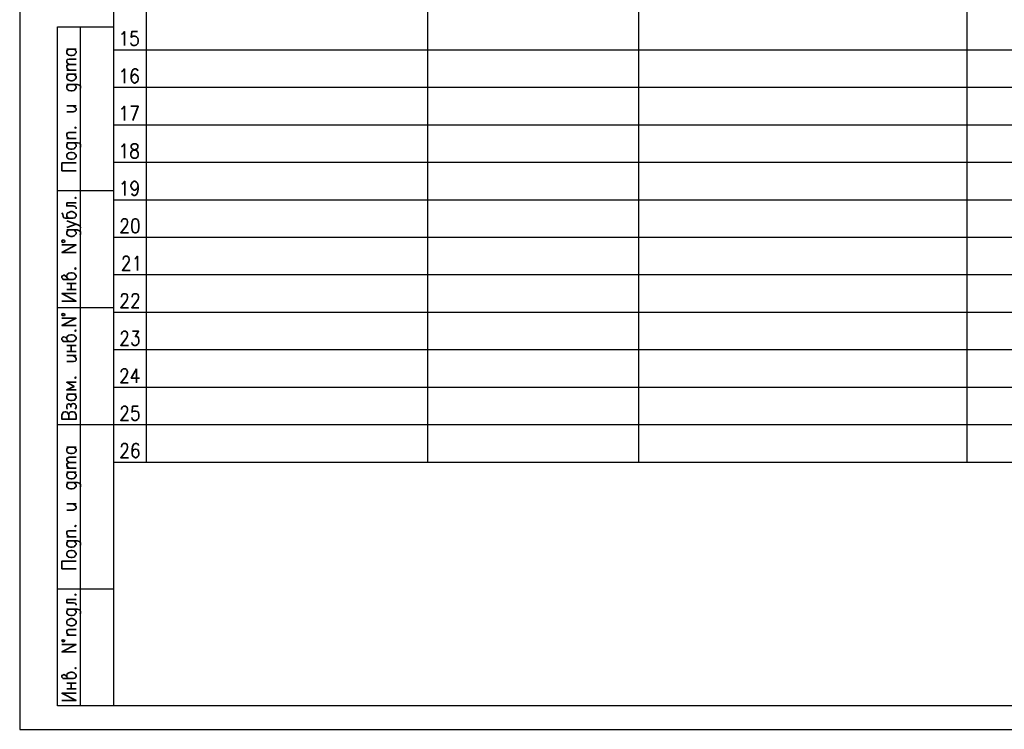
# Model space of a CAD drawing. Header units: millimetres. Extents: x -2 to 2563, y -1050 to -750.
# Tile 14 of 16: x 2139 to 2351, y -1050 to -897. Entities that reach past the tile are written whole.
import ezdxf

# ---------------------------------------------------------------- set-up
doc = ezdxf.new("R2010")
doc.units = ezdxf.units.MM
doc.layers.add('Cont', color=6, linetype='Continuous')

msp = doc.modelspace()

# ---------------------------------------------------------------- linework, layer by layer
at = {"color": 7, "linetype": 'Continuous', "lineweight": 25}
for p, q in [((2139.32, -750.23), (2139.32, -1050.02)), ((2558.37, -903.66), (2159.5, -903.66)), ((2558.37, -911.7), (2159.5, -911.7)), ((2558.37, -919.83), (2159.5, -919.83)), ((2558.37, -927.86), (2159.5, -927.86)), ((2558.37, -935.99), (2159.5, -935.99)), ((2558.37, -944.03), (2159.5, -944.03)), ((2558.37, -952.07), (2159.5, -952.07)), ((2558.37, -960.19), (2159.5, -960.19)), ((2558.37, -968.23), (2159.5, -968.23)), ((2558.37, -976.36), (2159.5, -976.36)), ((2558.37, -984.4), (2159.5, -984.4)), ((2139.32, -1050.02), (2563.35, -1050.02))]:
    msp.add_line(p, q, dxfattribs=at)
at = {"color": 7, "linetype": 'Continuous', "lineweight": 35}
for p, q in [((2149.45, -903.4), (2151.46, -903.4)), ((2149.45, -907.94), (2151.46, -907.94)), ((2149.45, -908.82), (2151.46, -908.82)), ((2149.45, -915.63), (2151.46, -915.63)), ((2149.45, -922.71), (2151.46, -922.71)), ((2149.45, -936.51), (2151.46, -936.51)), ((2149.45, -953.9), (2151.46, -953.9)), ((2150.41, -955.21), (2150.41, -953.9)), ((2149.45, -955.21), (2151.46, -955.21)), ((2149.45, -967.27), (2151.46, -967.27)), ((2149.45, -968.58), (2151.46, -968.58)), ((2150.41, -968.58), (2150.41, -967.27)), ((2149.45, -969.45), (2151.46, -969.45)), ((2164.48, -972.34), (2164.48, -975.31)), ((2149.45, -977.76), (2151.46, -977.76)), ((2149.45, -989.2), (2151.46, -989.2)), ((2149.45, -993.75), (2151.46, -993.75)), ((2149.45, -994.62), (2151.46, -994.62)), ((2149.45, -1001.43), (2151.46, -1001.43)), ((2149.45, -1008.51), (2151.46, -1008.51)), ((2149.45, -1022.06), (2151.46, -1022.06)), ((2149.45, -1029.74), (2151.46, -1029.74)), ((2149.45, -1040.05), (2151.46, -1040.05)), ((2150.41, -1041.28), (2150.41, -1040.05)), ((2149.45, -1041.28), (2151.46, -1041.28))]:
    msp.add_line(p, q, dxfattribs=at)
for points in [[(2161.25, -900.17), (2161.51, -900.08), (2161.86, -899.64), (2161.86, -902.61)], [(2164.65, -899.64), (2163.43, -899.64), (2163.34, -900.86), (2163.43, -900.78), (2163.78, -900.6), (2164.13, -900.6), (2164.48, -900.78), (2164.74, -901.04), (2164.83, -901.48), (2164.83, -901.74), (2164.74, -902.18), (2164.48, -902.52), (2164.13, -902.61), (2163.78, -902.61), (2163.43, -902.52), (2163.34, -902.35), (2163.26, -902.09)], [(2151.02, -903.4), (2151.29, -903.66), (2151.46, -903.84), (2151.46, -904.19), (2151.29, -904.45), (2151.2, -904.53), (2151.02, -904.71), (2150.59, -904.8), (2150.32, -904.8), (2149.89, -904.71), (2149.54, -904.45), (2149.45, -904.19), (2149.45, -903.84), (2149.54, -903.66), (2149.89, -903.4)], [(2149.98, -906.72), (2149.54, -906.37), (2149.45, -906.19), (2149.45, -905.93), (2149.54, -905.67), (2149.98, -905.58), (2151.46, -905.58)], [(2149.98, -907.94), (2149.54, -907.59), (2149.45, -907.33), (2149.45, -907.07), (2149.54, -906.89), (2149.98, -906.72), (2151.46, -906.72)], [(2151.02, -908.82), (2151.29, -909.08), (2151.46, -909.25), (2151.46, -909.6), (2151.29, -909.86), (2151.2, -909.95), (2151.02, -910.13), (2150.59, -910.21), (2150.32, -910.21), (2149.89, -910.13), (2149.54, -909.86), (2149.45, -909.6), (2149.45, -909.25), (2149.54, -909.08), (2149.89, -908.82)], [(2161.25, -908.29), (2161.51, -908.12), (2161.86, -907.68), (2161.86, -910.74)], [(2164.74, -908.12), (2164.65, -907.85), (2164.31, -907.68), (2164.04, -907.68), (2163.69, -907.85), (2163.43, -908.29), (2163.34, -908.99), (2163.34, -909.69), (2163.43, -910.3), (2163.69, -910.56), (2164.04, -910.74), (2164.13, -910.74), (2164.48, -910.56), (2164.74, -910.3), (2164.83, -909.86), (2164.83, -909.69), (2164.74, -909.25), (2164.48, -908.99), (2164.13, -908.82), (2164.04, -908.82), (2163.69, -908.99), (2163.43, -909.25), (2163.34, -909.69)], [(2149.89, -911), (2149.71, -911.18), (2149.54, -911.26), (2149.45, -911.44), (2149.45, -911.79), (2149.54, -912.05), (2149.89, -912.31), (2150.32, -912.4), (2150.59, -912.4), (2151.02, -912.31), (2151.29, -912.05), (2151.46, -911.79), (2151.46, -911.44), (2151.29, -911.26), (2151.02, -911)], [(2149.45, -911), (2151.72, -911), (2152.16, -911.18), (2152.33, -911.26), (2152.42, -911.44), (2152.42, -911.79), (2152.33, -912.05)], [(2149.45, -916.94), (2150.85, -916.94), (2151.29, -916.77), (2151.46, -916.59), (2151.46, -916.24), (2151.29, -915.98), (2150.85, -915.63)], [(2161.25, -916.33), (2161.51, -916.16), (2161.86, -915.72), (2161.86, -918.78)], [(2163.69, -918.78), (2164.83, -915.72), (2163.26, -915.72)], [(2149.98, -922.71), (2149.54, -922.36), (2149.45, -922.1), (2149.45, -921.75), (2149.54, -921.49), (2149.89, -921.4), (2151.46, -921.4)], [(2149.89, -923.58), (2149.71, -923.67), (2149.54, -923.84), (2149.45, -924.02), (2149.45, -924.37), (2149.54, -924.63), (2149.89, -924.89), (2150.32, -924.98), (2150.59, -924.98), (2151.02, -924.89), (2151.29, -924.63), (2151.46, -924.37), (2151.46, -924.02), (2151.29, -923.84), (2151.02, -923.58)], [(2149.45, -923.58), (2151.72, -923.58), (2152.16, -923.67), (2152.33, -923.84), (2152.42, -924.02), (2152.42, -924.37), (2152.33, -924.63)], [(2161.25, -924.46), (2161.51, -924.28), (2161.86, -923.84), (2161.86, -926.9)], [(2151.46, -929.61), (2148.4, -929.61), (2148.4, -927.95), (2151.46, -927.95)], [(2161.33, -932.49), (2161.6, -932.32), (2161.95, -931.88), (2161.95, -934.94)], [(2164.83, -932.93), (2164.65, -933.37), (2164.48, -933.63), (2164.13, -933.81), (2163.96, -933.81), (2163.61, -933.63), (2163.43, -933.37), (2163.26, -932.93), (2163.26, -932.76), (2163.43, -932.32), (2163.61, -932.06), (2163.96, -931.88), (2164.13, -931.88), (2164.48, -932.06), (2164.65, -932.32), (2164.83, -932.93), (2164.83, -933.63), (2164.65, -934.33), (2164.48, -934.77), (2164.13, -934.94), (2163.87, -934.94), (2163.52, -934.77), (2163.43, -934.5)], [(2149.45, -936.51), (2149.45, -937.21), (2150.85, -937.21), (2151.29, -937.3), (2151.46, -937.56), (2151.46, -937.82)], [(2148.4, -938.7), (2148.58, -938.96), (2148.66, -939.48), (2148.84, -939.75), (2149.1, -939.83), (2150.85, -939.83), (2151.2, -939.75), (2151.29, -939.66), (2151.46, -939.4), (2151.46, -939.05), (2151.29, -938.79), (2151.02, -938.61), (2150.59, -938.44), (2150.32, -938.44), (2149.89, -938.61), (2149.71, -938.7), (2149.54, -938.79), (2149.45, -939.05), (2149.45, -939.4), (2149.54, -939.66), (2149.89, -939.83)], [(2149.45, -941.84), (2151.46, -941.15), (2149.45, -940.45)], [(2151.46, -941.15), (2151.99, -941.32), (2152.33, -941.58), (2152.42, -941.84), (2152.42, -941.93)], [(2161.25, -940.71), (2161.25, -940.53), (2161.33, -940.27), (2161.42, -940.1), (2161.68, -940.01), (2162.12, -940.01), (2162.38, -940.1), (2162.47, -940.27), (2162.56, -940.53), (2162.56, -940.88), (2162.47, -941.15), (2162.21, -941.58), (2161.07, -942.98), (2162.73, -942.98)], [(2149.89, -942.37), (2149.71, -942.54), (2149.54, -942.63), (2149.45, -942.89), (2149.45, -943.24), (2149.54, -943.42), (2149.89, -943.68), (2150.32, -943.77), (2150.59, -943.77), (2151.02, -943.68), (2151.29, -943.42), (2151.46, -943.24), (2151.46, -942.89), (2151.29, -942.63), (2151.02, -942.37)], [(2149.45, -942.37), (2151.72, -942.37), (2152.16, -942.54), (2152.33, -942.63), (2152.42, -942.89), (2152.42, -943.24), (2152.33, -943.42)], [(2151.46, -947.26), (2148.4, -947.26), (2151.46, -945.6), (2148.4, -945.6)], [(2161.6, -948.75), (2161.6, -948.66), (2161.68, -948.4), (2161.77, -948.22), (2162.03, -948.05), (2162.47, -948.05), (2162.73, -948.22), (2162.82, -948.4), (2162.91, -948.66), (2162.91, -948.92), (2162.82, -949.18), (2162.56, -949.62), (2161.42, -951.11), (2163.08, -951.11)], [(2164.13, -948.66), (2164.31, -948.48), (2164.65, -948.05), (2164.65, -951.11)], [(2149.89, -953.03), (2149.54, -952.77), (2149.45, -952.59), (2149.1, -952.24), (2148.84, -952.07), (2148.58, -952.24), (2148.4, -952.33), (2148.4, -952.68), (2148.58, -952.94), (2148.66, -953.03), (2150.85, -953.03), (2151.2, -952.94), (2151.29, -952.77), (2151.46, -952.59), (2151.46, -952.24), (2151.29, -951.98), (2151.02, -951.72), (2150.59, -951.63), (2150.32, -951.63), (2149.89, -951.72), (2149.54, -951.98), (2149.45, -952.24), (2149.45, -952.59)], [(2148.4, -957.75), (2151.46, -957.75), (2148.4, -956.09), (2151.46, -956.09)], [(2161.25, -956.87), (2161.25, -956.7), (2161.33, -956.44), (2161.42, -956.26), (2161.68, -956.17), (2162.12, -956.17), (2162.38, -956.26), (2162.47, -956.44), (2162.56, -956.7), (2162.56, -957.05), (2162.47, -957.31), (2162.21, -957.75), (2161.07, -959.14), (2162.73, -959.14)], [(2163.52, -956.87), (2163.52, -956.7), (2163.61, -956.44), (2163.78, -956.26), (2163.96, -956.17), (2164.48, -956.17), (2164.65, -956.26), (2164.83, -956.44), (2164.92, -956.7), (2164.92, -957.05), (2164.83, -957.31), (2164.57, -957.75), (2163.43, -959.14), (2165, -959.14)], [(2151.46, -962.99), (2148.4, -962.99), (2151.46, -961.42), (2148.4, -961.42)], [(2161.25, -964.91), (2161.25, -964.82), (2161.33, -964.47), (2161.42, -964.39), (2161.68, -964.21), (2162.12, -964.21), (2162.38, -964.39), (2162.47, -964.47), (2162.56, -964.82), (2162.56, -965.09), (2162.47, -965.35), (2162.21, -965.79), (2161.07, -967.27), (2162.73, -967.27)], [(2163.61, -964.21), (2164.92, -964.21), (2164.22, -965.35), (2164.57, -965.35), (2164.83, -965.52), (2164.92, -965.7), (2165, -966.13), (2165, -966.4), (2164.92, -966.83), (2164.65, -967.1), (2164.31, -967.27), (2163.96, -967.27), (2163.61, -967.1), (2163.52, -966.92), (2163.43, -966.66)], [(2149.89, -966.4), (2149.54, -966.13), (2149.45, -965.87), (2149.1, -965.52), (2148.84, -965.44), (2148.58, -965.52), (2148.4, -965.7), (2148.4, -966.05), (2148.58, -966.22), (2148.66, -966.4), (2150.85, -966.4), (2151.2, -966.22), (2151.29, -966.13), (2151.46, -965.87), (2151.46, -965.52), (2151.29, -965.35), (2151.02, -965.09), (2150.59, -965), (2150.32, -965), (2149.89, -965.09), (2149.54, -965.35), (2149.45, -965.52), (2149.45, -965.87)], [(2149.45, -970.77), (2150.85, -970.77), (2151.29, -970.68), (2151.46, -970.42), (2151.46, -970.07), (2151.29, -969.8), (2150.85, -969.45)], [(2161.16, -973.04), (2161.16, -972.86), (2161.25, -972.6), (2161.42, -972.43), (2161.6, -972.34), (2162.12, -972.34), (2162.3, -972.43), (2162.38, -972.6), (2162.56, -972.86), (2162.56, -973.12), (2162.38, -973.47), (2162.21, -973.91), (2161.07, -975.31), (2162.64, -975.31)], [(2164.48, -972.34), (2163.34, -974.35), (2165.09, -974.35)], [(2164.48, -972.34), (2163.34, -974.35), (2165.09, -974.35)], [(2151.46, -975.22), (2149.45, -975.22), (2151.02, -976.1), (2149.45, -976.88), (2151.46, -976.88)], [(2151.02, -977.76), (2151.29, -978.02), (2151.46, -978.28), (2151.46, -978.63), (2151.29, -978.8), (2151.2, -978.98), (2151.02, -979.07), (2150.59, -979.15), (2150.32, -979.15), (2149.89, -979.07), (2149.54, -978.8), (2149.45, -978.63), (2149.45, -978.28), (2149.54, -978.02), (2149.89, -977.76)], [(2148.4, -982.21), (2148.4, -983.17), (2151.46, -983.17), (2151.46, -982.21), (2151.29, -981.86), (2151.2, -981.69), (2150.85, -981.6), (2150.41, -981.6), (2150.15, -981.69), (2149.98, -981.86), (2149.89, -982.21), (2149.89, -983.17)], [(2148.4, -982.21), (2148.58, -981.86), (2148.66, -981.69), (2149.01, -981.6), (2149.28, -981.6), (2149.54, -981.69), (2149.71, -981.86), (2149.89, -982.21)], [(2149.54, -980.99), (2149.45, -980.64), (2149.45, -980.29), (2149.54, -980.03), (2149.89, -979.85), (2150.15, -980.03), (2150.32, -980.2), (2150.32, -980.55)], [(2150.32, -980.2), (2150.41, -980.03), (2150.59, -979.85), (2150.85, -979.77), (2151.2, -979.85), (2151.29, -980.03), (2151.46, -980.2), (2151.46, -980.64), (2151.29, -980.99)], [(2161.25, -981.08), (2161.25, -980.99), (2161.33, -980.64), (2161.42, -980.55), (2161.68, -980.38), (2162.12, -980.38), (2162.38, -980.55), (2162.47, -980.64), (2162.56, -980.99), (2162.56, -981.25), (2162.47, -981.51), (2162.21, -981.95), (2161.07, -983.44), (2162.73, -983.44)], [(2164.83, -980.38), (2163.61, -980.38), (2163.52, -981.69), (2163.61, -981.51), (2163.96, -981.43), (2164.31, -981.43), (2164.65, -981.51), (2164.92, -981.77), (2165, -982.21), (2165, -982.56), (2164.92, -983), (2164.65, -983.26), (2164.31, -983.44), (2163.96, -983.44), (2163.61, -983.26), (2163.52, -983.09), (2163.43, -982.82)], [(2151.02, -989.2), (2151.29, -989.46), (2151.46, -989.64), (2151.46, -989.99), (2151.29, -990.25), (2151.2, -990.34), (2151.02, -990.51), (2150.59, -990.6), (2150.32, -990.6), (2149.89, -990.51), (2149.54, -990.25), (2149.45, -989.99), (2149.45, -989.64), (2149.54, -989.46), (2149.89, -989.2)], [(2161.25, -989.2), (2161.25, -989.03), (2161.33, -988.77), (2161.42, -988.59), (2161.68, -988.42), (2162.12, -988.42), (2162.38, -988.59), (2162.47, -988.77), (2162.56, -989.03), (2162.56, -989.29), (2162.47, -989.64), (2162.21, -990.08), (2161.07, -991.47), (2162.73, -991.47)], [(2164.92, -988.85), (2164.83, -988.59), (2164.48, -988.42), (2164.22, -988.42), (2163.87, -988.59), (2163.61, -989.03), (2163.52, -989.73), (2163.52, -990.51), (2163.61, -991.04), (2163.87, -991.3), (2164.22, -991.47), (2164.31, -991.47), (2164.65, -991.3), (2164.92, -991.04), (2165, -990.6), (2165, -990.51), (2164.92, -990.08), (2164.65, -989.73), (2164.31, -989.64), (2164.22, -989.64), (2163.87, -989.73), (2163.61, -990.08), (2163.52, -990.51)], [(2149.98, -992.52), (2149.54, -992.17), (2149.45, -992), (2149.45, -991.74), (2149.54, -991.56), (2149.98, -991.39), (2151.46, -991.39)], [(2149.98, -993.75), (2149.54, -993.4), (2149.45, -993.13), (2149.45, -992.87), (2149.54, -992.7), (2149.98, -992.52), (2151.46, -992.52)], [(2151.02, -994.62), (2151.29, -994.88), (2151.46, -995.06), (2151.46, -995.41), (2151.29, -995.67), (2151.2, -995.76), (2151.02, -995.93), (2150.59, -996.02), (2150.32, -996.02), (2149.89, -995.93), (2149.54, -995.67), (2149.45, -995.41), (2149.45, -995.06), (2149.54, -994.88), (2149.89, -994.62)], [(2149.89, -996.8), (2149.71, -996.98), (2149.54, -997.07), (2149.45, -997.33), (2149.45, -997.68), (2149.54, -997.85), (2149.89, -998.11), (2150.32, -998.2), (2150.59, -998.2), (2151.02, -998.11), (2151.29, -997.85), (2151.46, -997.68), (2151.46, -997.33), (2151.29, -997.07), (2151.02, -996.8)], [(2149.45, -996.8), (2151.72, -996.8), (2152.16, -996.98), (2152.33, -997.07), (2152.42, -997.33), (2152.42, -997.68), (2152.33, -997.85)], [(2149.45, -1002.75), (2150.85, -1002.75), (2151.29, -1002.57), (2151.46, -1002.4), (2151.46, -1002.05), (2151.29, -1001.78), (2150.85, -1001.43)], [(2149.98, -1008.51), (2149.54, -1008.16), (2149.45, -1007.9), (2149.45, -1007.55), (2149.54, -1007.29), (2149.89, -1007.2), (2151.46, -1007.2)], [(2149.89, -1009.39), (2149.71, -1009.56), (2149.54, -1009.65), (2149.45, -1009.91), (2149.45, -1010.17), (2149.54, -1010.43), (2149.89, -1010.7), (2150.32, -1010.78), (2150.59, -1010.78), (2151.02, -1010.7), (2151.29, -1010.43), (2151.46, -1010.17), (2151.46, -1009.91), (2151.29, -1009.65), (2151.02, -1009.39)], [(2149.45, -1009.39), (2151.72, -1009.39), (2152.16, -1009.56), (2152.33, -1009.65), (2152.42, -1009.91), (2152.42, -1010.17), (2152.33, -1010.43)], [(2151.46, -1015.41), (2148.4, -1015.41), (2148.4, -1013.75), (2151.46, -1013.75)], [(2149.45, -1022.06), (2149.45, -1022.75), (2150.85, -1022.75), (2151.29, -1022.84), (2151.46, -1023.1), (2151.46, -1023.28)], [(2149.89, -1024.15), (2149.71, -1024.24), (2149.54, -1024.33), (2149.45, -1024.59), (2149.45, -1024.94), (2149.54, -1025.11), (2149.89, -1025.38), (2150.32, -1025.46), (2150.59, -1025.46), (2151.02, -1025.38), (2151.29, -1025.11), (2151.46, -1024.94), (2151.46, -1024.59), (2151.29, -1024.33), (2151.02, -1024.15)], [(2149.45, -1024.15), (2151.72, -1024.15), (2152.16, -1024.24), (2152.33, -1024.33), (2152.42, -1024.59), (2152.42, -1024.94), (2152.33, -1025.11)], [(2149.98, -1029.74), (2149.54, -1029.39), (2149.45, -1029.22), (2149.45, -1028.87), (2149.54, -1028.61), (2149.89, -1028.52), (2151.46, -1028.52)], [(2151.46, -1033.33), (2148.4, -1033.33), (2151.46, -1031.75), (2148.4, -1031.75)], [(2149.89, -1039.09), (2149.54, -1038.92), (2149.45, -1038.66), (2149.1, -1038.31), (2148.84, -1038.22), (2148.58, -1038.31), (2148.4, -1038.39), (2148.4, -1038.74), (2148.58, -1039.01), (2148.66, -1039.09), (2150.85, -1039.09), (2151.2, -1039.01), (2151.29, -1038.92), (2151.46, -1038.66), (2151.46, -1038.31), (2151.29, -1038.05), (2151.02, -1037.87), (2150.59, -1037.7), (2150.32, -1037.7), (2149.89, -1037.87), (2149.54, -1038.05), (2149.45, -1038.31), (2149.45, -1038.66)], [(2148.4, -1043.81), (2151.46, -1043.81), (2148.4, -1042.24), (2151.46, -1042.24)]]:
    msp.add_lwpolyline(points, dxfattribs=at)
for points in [[(2151.2, -920.35), (2151.29, -920.44), (2151.46, -920.35), (2151.29, -920.26)], [(2163.78, -923.84), (2163.43, -924.02), (2163.34, -924.28), (2163.34, -924.54), (2163.43, -924.81), (2163.69, -924.98), (2164.13, -925.16), (2164.48, -925.24), (2164.74, -925.59), (2164.83, -925.85), (2164.83, -926.29), (2164.74, -926.55), (2164.65, -926.73), (2164.31, -926.9), (2163.78, -926.9), (2163.43, -926.73), (2163.34, -926.55), (2163.26, -926.29), (2163.26, -925.85), (2163.34, -925.59), (2163.61, -925.24), (2163.96, -925.16), (2164.39, -924.98), (2164.65, -924.81), (2164.74, -924.54), (2164.74, -924.28), (2164.65, -924.02), (2164.31, -923.84)], [(2149.45, -926.55), (2149.45, -926.2), (2149.54, -926.03), (2149.89, -925.77), (2150.32, -925.68), (2150.59, -925.68), (2151.02, -925.77), (2151.29, -926.03), (2151.46, -926.2), (2151.46, -926.55), (2151.29, -926.82), (2151.02, -927.08), (2150.59, -927.16), (2150.32, -927.16), (2149.89, -927.08), (2149.54, -926.82)], [(2151.2, -935.47), (2151.29, -935.55), (2151.46, -935.47), (2151.29, -935.38)], [(2164.13, -940.01), (2163.78, -940.1), (2163.52, -940.53), (2163.43, -941.32), (2163.43, -941.76), (2163.52, -942.46), (2163.78, -942.89), (2164.13, -942.98), (2164.31, -942.98), (2164.65, -942.89), (2164.92, -942.46), (2165, -941.76), (2165, -941.32), (2164.92, -940.53), (2164.65, -940.1), (2164.31, -940.01)], [(2148.66, -944.55), (2148.49, -944.64), (2148.4, -944.81), (2148.49, -944.99), (2148.66, -945.08), (2148.93, -944.99), (2149.01, -944.81), (2148.93, -944.64)], [(2151.2, -950.67), (2151.29, -950.84), (2151.46, -950.67), (2151.29, -950.58)], [(2148.66, -960.37), (2148.49, -960.46), (2148.4, -960.63), (2148.49, -960.8), (2148.66, -960.8), (2148.93, -960.8), (2149.01, -960.63), (2148.93, -960.46)], [(2151.2, -964.04), (2151.29, -964.21), (2151.46, -964.04), (2151.29, -963.95)], [(2151.2, -974.17), (2151.29, -974.35), (2151.46, -974.17), (2151.29, -974.09)], [(2151.2, -1006.15), (2151.29, -1006.33), (2151.46, -1006.15), (2151.29, -1006.07)], [(2149.45, -1012.44), (2149.45, -1012.09), (2149.54, -1011.83), (2149.89, -1011.57), (2150.32, -1011.48), (2150.59, -1011.48), (2151.02, -1011.57), (2151.29, -1011.83), (2151.46, -1012.09), (2151.46, -1012.44), (2151.29, -1012.62), (2151.02, -1012.88), (2150.59, -1012.97), (2150.32, -1012.97), (2149.89, -1012.88), (2149.54, -1012.62)], [(2151.2, -1021.01), (2151.29, -1021.09), (2151.46, -1021.01), (2151.29, -1020.92)], [(2149.45, -1027.12), (2149.45, -1026.77), (2149.54, -1026.51), (2149.89, -1026.34), (2150.32, -1026.16), (2150.59, -1026.16), (2151.02, -1026.34), (2151.29, -1026.51), (2151.46, -1026.77), (2151.46, -1027.12), (2151.29, -1027.39), (2151.02, -1027.56), (2150.59, -1027.73), (2150.32, -1027.73), (2149.89, -1027.56), (2149.54, -1027.39)], [(2148.66, -1030.71), (2148.49, -1030.79), (2148.4, -1030.97), (2148.49, -1031.05), (2148.66, -1031.14), (2148.93, -1031.05), (2149.01, -1030.97), (2148.93, -1030.79)], [(2151.2, -1036.82), (2151.29, -1036.91), (2151.46, -1036.82), (2151.29, -1036.73)]]:
    msp.add_lwpolyline(points, close=True, dxfattribs=at)
at = {"layer": 'Cont', "color": 7}
for p, q in [((2159.5, -755.21), (2159.5, -1044.95)), ((2166.58, -755.21), (2166.58, -992.52)), ((2227.13, -755.21), (2227.13, -992.52)), ((2272.56, -755.21), (2272.56, -992.52)), ((2343.25, -755.21), (2343.25, -992.52)), ((2147.44, -1044.95), (2147.44, -898.59)), ((2147.44, -898.59), (2159.5, -898.59)), ((2152.42, -1044.95), (2152.42, -898.59)), ((2147.44, -933.89), (2159.5, -933.89)), ((2159.5, -959.14), (2147.44, -959.14)), ((2159.5, -984.4), (2147.44, -984.4)), ((2558.37, -992.52), (2159.5, -992.52)), ((2159.5, -1019.78), (2147.44, -1019.78)), ((2159.5, -1044.95), (2147.44, -1044.95)), ((2558.37, -1044.95), (2159.5, -1044.95))]:
    msp.add_line(p, q, dxfattribs=at)

doc.saveas('drawing.dxf')
